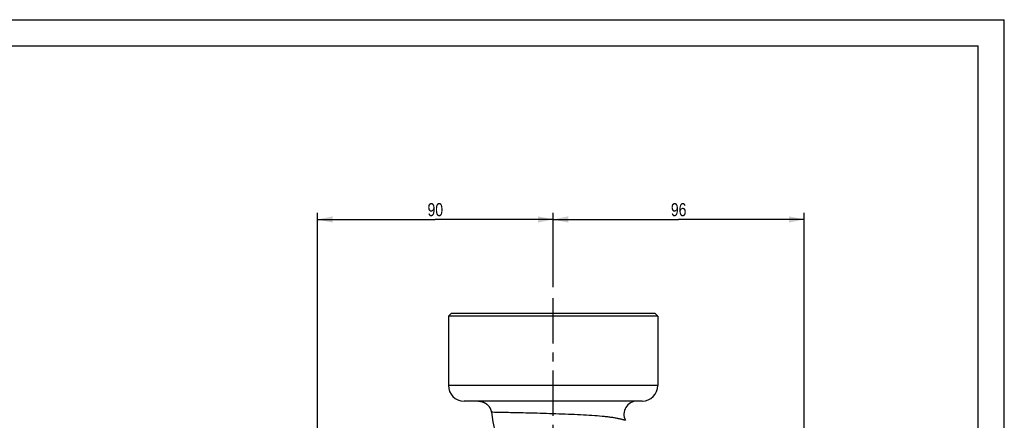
# Model space of a CAD drawing. Header units: millimetres. Extents: x 0 to 841, y 0 to 594.
# Tile 11 of 11: x 464 to 840, y 441 to 594. Entities that reach past the tile are written whole.
import ezdxf

# ---------------------------------------------------------------- set-up
doc = ezdxf.new("R2010")
doc.units = ezdxf.units.MM
doc.header["$LTSCALE"] = 46.2
doc.linetypes.add('CENTER', pattern=[0.6, 0.375, -0.075, 0.075, -0.075])
doc.layers.get('0').update_dxf_attribs({"linetype": 'CONTINUOUS'})
for name, color, linetype in [('ASSI', 7, 'CONTINUOUS'), ('CURVE', 7, 'CONTINUOUS'), ('GEOM', 7, 'CONTINUOUS'), ('QUOTE', 7, 'CONTINUOUS')]:
    doc.layers.add(name, color=color, linetype=linetype)
doc.styles.get("Standard").update_dxf_attribs({"font": 'txt', "width": 0.8})
doc.dimstyles.new('DIMSTYLE_6', dxfattribs={"dimtxt": 5, "dimasz": 5.8, "dimexe": 1.25, "dimexo": 1.5, "dimtad": 1, "dimdec": 0, "dimdsep": 46, "dimtxsty": 'Standard', "dimblk": '_FILLED', "dimblk1": '_FILLED', "dimblk2": '_FILLED', "dimcen": 0.09, "dimadec": 0, "dimazin": 2, "dimtp": 0.3, "dimtm": 0.3, "dimtfac": 1, "dimtdec": 0, "dimtofl": 0, "dimtmove": 0, "dimatfit": 3, "dimldrblk": '_FILLED', "dimfxl": 1, "dimtolj": 1, "dimarcsym": 0})

# ---------------------------------------------------------------- blocks, each defined once
blk = doc.blocks.new('_FILLED')
at = {"color": 0, "linetype": 'ByBlock'}
blk.add_solid([(0, 0), (-1, 0.207), (-1, -0.207)], dxfattribs=at)
blk = doc.blocks.new('*D21')
at = {"layer": 'QUOTE', "color": 2, "linetype": 'Continuous'}
for p, q in [((577.71, 334.67), (577.71, 520.13)), ((667.71, 491.76), (667.71, 520.13)), ((577.71, 517.63), (622.71, 517.63)), ((667.71, 517.63), (622.71, 517.63))]:
    blk.add_line(p, q, dxfattribs=at)
at = {"layer": 'QUOTE', "color": 2, "linetype": 'Continuous', "xscale": 5.8, "yscale": 5.8, "zscale": 5.8, "rotation": 180}
blk.add_blockref('_FILLED', (577.71, 517.63), dxfattribs=at)
at = {"layer": 'QUOTE', "color": 2, "linetype": 'Continuous', "xscale": 5.8, "yscale": 5.8, "zscale": 5.8}
blk.add_blockref('_FILLED', (667.71, 517.63), dxfattribs=at)
at = {"layer": 'QUOTE', "color": 2, "linetype": 'Continuous', "insert": (622.71, 523.88), "char_height": 5, "width": 11.7857, "attachment_point": 2, "line_spacing_factor": 0.9}
blk.add_mtext('90', dxfattribs=at)
blk = doc.blocks.new('*D22')
at = {"layer": 'QUOTE', "color": 2, "linetype": 'Continuous'}
for p, q in [((667.71, 491.76), (667.71, 520.13)), ((763.56, 334.67), (763.56, 520.13)), ((667.71, 517.63), (715.64, 517.63)), ((763.56, 517.63), (715.64, 517.63))]:
    blk.add_line(p, q, dxfattribs=at)
at = {"layer": 'QUOTE', "color": 2, "linetype": 'Continuous', "xscale": 5.8, "yscale": 5.8, "zscale": 5.8, "rotation": 180}
blk.add_blockref('_FILLED', (667.71, 517.63), dxfattribs=at)
at = {"layer": 'QUOTE', "color": 2, "linetype": 'Continuous', "xscale": 5.8, "yscale": 5.8, "zscale": 5.8}
blk.add_blockref('_FILLED', (763.56, 517.63), dxfattribs=at)
at = {"layer": 'QUOTE', "color": 2, "linetype": 'Continuous', "insert": (715.64, 523.88), "char_height": 5, "width": 11.7857, "attachment_point": 2, "line_spacing_factor": 0.9}
blk.add_mtext('96', dxfattribs=at)

msp = doc.modelspace()

# ---------------------------------------------------------------- linework, layer by layer
at = {"color": 7, "linetype": 'Continuous'}
for p, q in [((0, 594), (840, 594)), ((840, 0), (840, 594)), ((10, 584), (830, 584)), ((830, 10), (830, 584))]:
    msp.add_line(p, q, dxfattribs=at)
at = {"layer": 'ASSI', "color": 2, "linetype": 'CENTER'}
msp.add_line((667.7088, 331.6747), (667.7088, 488.7597), dxfattribs=at)
at = {"layer": 'ASSI', "color": 7, "linetype": 'Continuous'}
for p, q in [((627.7088, 480.6747), (627.7088, 454.1747)), ((707.7088, 480.6747), (707.7088, 454.1747))]:
    msp.add_line(p, q, dxfattribs=at)
at = {"layer": 'CURVE', "color": 40, "linetype": 'Continuous'}
msp.add_arc((549.3109, 478.7663), 118.48, 1.415672, 2.132388, dxfattribs=at)
at = {"layer": 'GEOM', "color": 7, "linetype": 'Continuous'}
for p, q in [((628.7088, 481.6747), (627.7088, 480.6747)), ((706.7088, 481.6747), (628.7088, 481.6747)), ((706.7088, 481.6747), (707.7088, 480.6747)), ((707.7088, 480.6747), (627.7088, 480.6747)), ((701.7079, 448.1747), (633.7097, 448.1747)), ((639.2022, 448.1747), (639.2235, 448.1746))]:
    msp.add_line(p, q, dxfattribs=at)
at = {"layer": 'GEOM', "color": 9, "linetype": 'Continuous'}
for p, q in [((707.7088, 454.1747), (627.7088, 454.1747)), ((644.141, 443.9205), (644.1222, 443.921))]:
    msp.add_line(p, q, dxfattribs=at)
at = {"layer": 'GEOM', "color": 7, "linetype": 'Continuous'}
for points in [[(639.2235, 448.1746), (639.2527, 448.1742), (639.2751, 448.1738), (639.3001, 448.1733), (639.3275, 448.1726), (639.3575, 448.1716), (639.3882, 448.1704), (639.419, 448.169), (639.4506, 448.1674), (639.4828, 448.1655), (639.5159, 448.1634), (639.5497, 448.161), (639.584, 448.1583), (639.6189, 448.1553), (639.6544, 448.1521), (639.6902, 448.1485), (639.7263, 448.1447), (639.7628, 448.1405), (639.7995, 448.1361), (639.8362, 448.1313), (639.873, 448.1263), (639.9099, 448.121), (639.947, 448.1153), (639.9841, 448.1094), (640.0215, 448.1032), (640.059, 448.0966), (640.0968, 448.0897), (640.1348, 448.0825), (640.173, 448.0749), (640.2114, 448.0669), (640.2501, 448.0586), (640.2891, 448.0498), (640.3283, 448.0407), (640.3679, 448.0312), (640.4077, 448.0213), (640.4479, 448.0109), (640.4883, 448.0001), (640.5291, 447.9889), (640.5703, 447.9771), (640.6117, 447.9649), (640.6535, 447.9522), (640.6955, 447.939), (640.7379, 447.9253), (640.7805, 447.9111), (640.8234, 447.8964), (640.8666, 447.8811), (640.91, 447.8653), (640.9537, 447.849), (640.9976, 447.8321), (641.0417, 447.8146), (641.0861, 447.7965), (641.1306, 447.7779), (641.1754, 447.7587), (641.2203, 447.7388), (641.2654, 447.7184), (641.3106, 447.6973), (641.3561, 447.6756), (641.4017, 447.6532), (641.4475, 447.6302), (641.4934, 447.6065), (641.5395, 447.5821), (641.5857, 447.5571), (641.6321, 447.5313), (641.6786, 447.5048), (641.7252, 447.4775), (641.7719, 447.4495), (641.8187, 447.4207), (641.8657, 447.3912), (641.9127, 447.3609), (641.9597, 447.3298), (642.0069, 447.2978), (642.054, 447.2651), (642.1012, 447.2315), (642.1484, 447.1971), (642.1955, 447.1618), (642.2426, 447.1258), (642.2896, 447.0889), (642.3365, 447.0511), (642.3834, 447.0125), (642.43, 446.973), (642.4766, 446.9327), (642.5229, 446.8915), (642.569, 446.8494), (642.615, 446.8065), (642.6606, 446.7628), (642.706, 446.7181), (642.7512, 446.6726), (642.796, 446.6263), (642.8405, 446.579), (642.8846, 446.5309), (642.9284, 446.4819), (642.9718, 446.432), (643.0148, 446.3813), (643.0574, 446.3296), (643.0995, 446.2771), (643.1412, 446.2237), (643.1824, 446.1694), (643.2231, 446.1142), (643.2632, 446.0581), (643.3029, 446.0011), (643.3419, 445.9433), (643.3804, 445.8846), (643.4182, 445.825), (643.4554, 445.7645), (643.492, 445.7032), (643.5278, 445.641), (643.563, 445.5779), (643.5974, 445.5139), (643.6311, 445.4491), (643.664, 445.3835), (643.6962, 445.317), (643.7275, 445.2497), (643.758, 445.1816), (643.7876, 445.1126), (643.8163, 445.0428), (643.8441, 444.9723), (643.8709, 444.9009), (643.8969, 444.8288), (643.9218, 444.7558), (643.9457, 444.6822), (643.9686, 444.6077), (643.9905, 444.5326), (644.0112, 444.4567), (644.0309, 444.3801), (644.0494, 444.3029), (644.0668, 444.2249), (644.0831, 444.1463), (644.0981, 444.067), (644.1119, 443.9872), (644.1224, 443.9209)], [(644.1222, 443.9209), (644.7318, 440.3343), (645.6214, 436.1915), (646.6803, 432.2504), (647.8587, 428.6402), (649.1566, 425.2855), (650.6705, 421.9435), (652.3542, 418.7284), (654.1759, 415.6674), (656.259, 412.5546), (658.6334, 409.3806), (661.2569, 406.2232)]]:
    msp.add_lwpolyline(points, dxfattribs=at)
for centre, radius, start, end in [((633.7088, 454.1747), 6, 180, 270), ((701.7088, 454.1747), 6, 270, 360), ((699.7347, 443.1747), 5, 89.999987, 207.700657)]:
    msp.add_arc(centre, radius, start, end, dxfattribs=at)
at = {"layer": 'GEOM', "color": 9, "linetype": 'Continuous'}
msp.add_open_spline([(695.3077, 440.8505), (695.3059, 440.8538), (695.2885, 440.8537), (695.262, 440.8658), (695.2104, 440.8767), (695.1077, 440.9047), (694.9312, 440.9479), (694.668, 441.0139), (694.3369, 441.095), (693.9428, 441.1903), (693.49, 441.2976), (692.9824, 441.414), (692.4244, 441.537), (691.5936, 441.7157), (690.4446, 441.9052), (688.942, 442.0993), (686.6351, 442.3487), (683.4134, 442.6085), (679.2135, 442.868), (674.6689, 443.0865), (669.9293, 443.2734), (665.1584, 443.4304), (659.2319, 443.5991), (653.0032, 443.7455), (647.5757, 443.8578), (644.9025, 443.9049), (644.141, 443.9205)], degree=3, knots=[0, 0, 0, 0, 0.0002167, 0.00082704, 0.00182661, 0.00320919, 0.00709368, 0.01241142, 0.01907963, 0.02700773, 0.03610293, 0.04627285, 0.05743231, 0.0694952, 0.09592196, 0.12544298, 0.15801667, 0.23149434, 0.31427731, 0.40388408, 0.49734108, 0.5914376, 0.68279979, 0.84377493, 0.95549385, 1, 1, 1, 1], dxfattribs=at)

# ---------------------------------------------------------------- dimensions: what is measured, and where the dimension line sits
at = {"layer": 'QUOTE', "color": 2, "linetype": 'Continuous'}
dim = msp.add_linear_dim(base=(577.7088, 517.6258), p1=(667.7088, 490.2597), p2=(577.7088, 333.1747), angle=180, dimstyle='DIMSTYLE_6', dxfattribs=at)
dim.commit()
dim.dimension.update_dxf_attribs({"geometry": '*D21', "text_midpoint": (621.9945, 517.6258), "dimtype": 160})
dim = msp.add_linear_dim(base=(763.5623, 517.6258), p1=(667.7088, 490.2597), p2=(763.5623, 333.1747), dimstyle='DIMSTYLE_6', dxfattribs=at)
dim.commit()
dim.dimension.update_dxf_attribs({"geometry": '*D22', "text_midpoint": (714.9213, 517.6258), "dimtype": 160})

doc.saveas('drawing.dxf')
